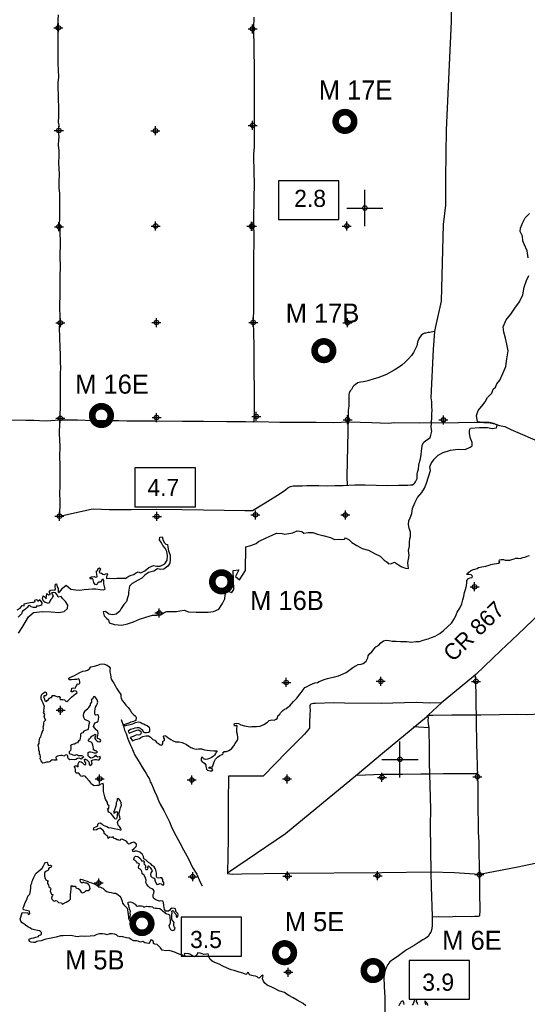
# Model space of a CAD drawing. Extents: x 93694 to 431614, y 695417 to 917177.
# Tile 7 of 13: x 168636 to 196793, y 779023 to 833632. Entities that reach past the tile are written whole.
import ezdxf
from ezdxf.enums import TextEntityAlignment as Align

# ---------------------------------------------------------------- set-up
doc = ezdxf.new("R2010")
doc.units = 0
doc.header["$LTSCALE"] = 2000
doc.header["$PDMODE"] = 34
doc.header["$PDSIZE"] = 250
doc.layers.get('0').update_dxf_attribs({"linetype": 'CONTINUOUS'})
for name, color, linetype in [('BOXES', 7, 'CONTINUOUS'), ('MAJROADS', 9, 'CONTINUOUS'), ('MAY1990', 7, 'CONTINUOUS'), ('RGAGES', 5, 'CONTINUOUS'), ('SEC', 2, 'CONTINUOUS'), ('TSHIPS', 7, 'CONTINUOUS'), ('WATER', 4, 'CONTINUOUS')]:
    doc.layers.add(name, color=color, linetype=linetype)

# ---------------------------------------------------------------- blocks, each defined once
blk = doc.blocks.new('TICK')
at = {"color": 0}
for points in [[(500, 0), (500, 1000)], [(0, 500), (1000, 500)]]:
    blk.add_lwpolyline(points, dxfattribs=at)
blk.add_point((500, 500), dxfattribs=at)
blk = doc.blocks.new('RGAGE')
at = {"layer": 'RGAGES', "color": 0, "const_width": 245}
blk.add_lwpolyline([(-301, 0, 1), (384, 0, 1)], format="xyb", close=True, dxfattribs=at)
at = {"layer": 'RGAGES', "color": 0}
blk.add_attdef('ID--#', text='', height=540, dxfattribs=at).set_placement((434, 809), align=Align.CENTER)
blk = doc.blocks.new('BOX')
at = {"color": 0}
blk.add_lwpolyline([(-1455, -532), (1065, -532), (1065, 1088), (-1455, 1088)], close=True, dxfattribs=at)

msp = doc.modelspace()

# ---------------------------------------------------------------- linework, layer by layer
at = {"layer": 'MAJROADS', "color": 0}
for points in [[(192588, 849276), (192575, 845347), (192612, 843587), (192574, 838459), (192562, 833540), (192290, 827518), (192262, 824854), (192250, 823354), (192133, 822265), (192009, 818026), (191705, 816613), (191645, 816345), (191562, 815357), (191449, 812668), (191449, 812668)], [(170762, 833897), (170759, 833579), (170740, 833252), (170739, 833160), (170746, 832850), (170759, 832406), (170756, 832062), (170754, 831802), (170752, 831442), (170758, 831182), (170764, 830856), (170794, 830436), (170759, 830127), (170756, 829800), (170762, 829507), (170776, 829155), (170783, 828861), (170780, 828568), (170795, 828266), (170776, 827948), (170800, 827780), (170789, 827529), (170772, 827470), (170803, 827135), (170793, 826967), (170766, 826666), (170806, 826356), (170803, 826071), (170792, 825694), (170798, 825375), (170829, 825057), (170809, 824613), (170815, 824311), (170838, 823992), (170836, 823682), (170844, 822610), (170825, 822292), (170856, 821931), (170876, 821185), (170854, 820574), (170874, 819845), (170863, 819468), (170868, 819116), (170856, 818630), (170871, 818286), (170851, 817892), (170869, 816929), (170832, 816552), (170866, 815446), (170880, 815060), (170876, 814616), (170891, 814339), (170880, 814013), (170890, 813116), (170883, 812186), (170830, 810712), (170844, 810293), (170867, 809974), (170837, 809388), (170859, 808960), (170870, 808198), (170867, 807753), (170847, 807360), (170869, 806924), (170843, 806092)], [(181620, 833767), (181608, 833188), (181649, 830875), (181639, 829476), (181643, 827834), (181643, 826577), (181598, 826166), (181631, 825069), (181637, 824641), (181605, 822622), (181629, 821281), (181606, 820493), (181614, 819236), (181611, 817770), (181595, 816773), (181609, 816346), (181627, 815424), (181628, 814359), (181634, 812893), (181634, 811728)], [(191645, 816345), (191463, 816298), (191379, 816290), (191295, 816291), (191161, 816250), (191085, 816242), (191010, 816201), (190909, 816118), (190824, 816026), (190781, 815926), (190696, 815751), (190661, 815541), (190627, 815475), (190551, 815324), (190474, 815174), (190364, 815007), (190204, 814824), (190018, 814641), (189824, 814467), (189588, 814309), (189411, 814193), (189243, 814102), (188991, 813962), (188738, 813863), (188503, 813764), (188302, 813707), (187949, 813601), (187705, 813552), (187538, 813537), (187395, 813487), (187260, 813396), (187167, 813330), (187117, 813263), (187032, 813130), (186981, 813071), (186913, 812929), (186896, 812821), (186886, 812703), (186885, 812544), (186884, 812368), (186891, 812201), (186864, 811975), (186863, 811782), (186862, 811631), (186780, 808305)], [(191449, 812668), (191476, 812443), (191476, 812326), (191474, 812150), (191490, 811991), (191480, 811756), (191471, 811664), (191470, 811522), (191468, 811354)], [(181634, 811728), (181622, 811360)], [(186863, 811782), (186868, 811329)], [(168194, 811437), (168973, 811415), (169417, 811420), (169727, 811409), (170129, 811389), (170842, 811443), (171839, 811435), (172710, 811403), (174109, 811393), (174578, 811389), (175517, 811382), (176187, 811377), (177670, 811366), (178835, 811357), (180125, 811347), (181155, 811340), (181625, 811336), (181834, 811343), (183074, 811317), (184247, 811316), (185077, 811318), (186065, 811286), (186870, 811321), (188177, 811286), (189090, 811263), (189425, 811294), (190799, 811275), (192978, 811284), (193874, 811310), (194385, 811290), (194729, 811279), (194996, 811218), (195247, 811133), (195540, 811072), (195882, 810902), (197728, 810117)], [(170843, 806092), (172595, 806482), (172746, 806498), (173601, 806475), (174816, 806474), (176223, 806481), (177623, 806462), (178829, 806453), (181125, 806411), (181544, 806416), (182251, 806830), (183076, 807360), (183379, 807551), (183514, 807659), (183665, 807733), (183724, 807766), (183808, 807774), (183951, 807781), (184152, 807771), (184303, 807770), (184554, 807793), (184864, 807791), (185233, 807788), (185694, 807785), (186121, 807799), (186582, 807795), (187219, 807841), (187797, 807828), (188409, 807815), (189054, 807794), (189641, 807823), (190169, 807819), (190311, 807835), (190428, 807834), (190496, 807892), (190555, 807950), (190589, 808000), (190631, 808067), (190674, 808184), (190692, 808284), (190692, 808402), (190710, 808536), (190753, 808703), (190780, 808921), (190815, 809088), (190867, 809280), (190902, 809515), (190928, 809699), (190946, 809858), (190964, 809975), (190964, 810034), (191058, 810192), (191159, 810300), (191310, 810391), (191403, 810458), (191446, 810583), (191490, 810809), (191466, 811010)], [(181625, 811336), (181614, 811360)], [(191466, 811010), (191485, 811287)], [(191485, 811287), (191468, 811354)], [(186780, 808305), (186793, 807802)], [(199195, 802331), (196258, 799529), (195330, 798647), (193946, 797308), (193693, 797109), (192040, 795739), (191315, 795074), (191205, 794949), (188752, 792939), (187369, 791768), (187369, 791768)], [(193881, 797274), (193918, 797083), (193942, 795926), (193983, 793488), (194025, 791646), (194049, 791183), (194057, 790027), (194056, 789851), (194058, 789063), (194063, 788569), (194109, 788024), (194098, 787655), (194112, 787370), (194124, 786742), (194138, 786216), (194145, 785057), (194157, 784404), (194155, 784161), (194146, 784010), (194145, 783926), (194120, 783910), (194061, 783893), (193860, 783895), (193675, 783871), (192821, 783894), (192502, 783855), (191849, 783868), (191522, 783862)], [(192040, 795739), (191367, 795720), (190630, 795759), (188686, 795715), (186650, 795731), (186055, 795744), (185041, 795710), (184940, 795702), (184848, 795694), (184789, 795670), (184739, 795628), (184738, 795578), (184738, 795511), (184745, 795326), (184735, 795142), (184706, 794640), (184720, 794338), (184441, 794013), (183842, 793423), (183454, 793032), (182144, 791685), (180209, 791674), (180198, 790233), (180193, 788557), (180189, 786907), (180170, 786639), (180169, 786438), (180167, 786304), (180167, 786262)], [(197499, 795120), (196787, 795075), (196209, 795096), (195245, 795086), (194222, 795060), (193493, 795057), (192614, 795064), (191557, 795038), (191306, 795048)], [(174272, 794824), (174272, 794824), (174395, 794454), (174452, 794219), (174542, 794043), (174641, 793749), (174756, 793429), (174830, 793278), (175028, 792841), (175309, 792403), (175425, 792184), (175566, 791974), (175657, 791831), (175748, 791662), (175831, 791511), (175880, 791368), (175954, 791242), (176036, 791032), (176119, 790847), (176242, 790569), (176333, 790334), (176424, 790132), (176630, 789779), (176721, 789594), (176944, 789148), (177084, 788820), (177299, 788391), (177522, 787971), (177728, 787592), (178001, 787095), (178215, 786616), (178455, 786237), (178637, 785834), (178761, 785590)], [(191224, 795015), (191254, 795025), (191271, 794991), (191296, 794958), (191295, 794899), (191278, 794782), (191285, 794589), (191333, 794362), (191357, 793131), (191344, 792427), (191416, 789837), (191409, 788916), (191440, 786343), (191459, 785530), (191522, 783904), (191519, 783410), (191492, 783201), (191432, 783025), (191364, 782933), (191305, 782808), (191170, 782692), (191001, 782593), (190740, 782427), (190521, 782286), (190092, 782038), (189578, 781648), (189368, 781524), (189166, 781383), (189047, 781233), (188953, 781016), (188885, 780849), (188832, 780531), (188845, 780012), (188891, 779400), (188883, 778419)], [(191333, 794362), (190485, 794412)], [(187369, 791768), (183373, 788475), (180167, 786304)], [(187354, 791734), (188741, 791785), (189864, 791793), (190878, 791802), (191381, 791798), (192135, 791818), (192512, 791815), (193995, 791820)], [(202018, 789311), (201633, 788960), (201094, 788721), (200058, 788009), (199435, 787737), (197929, 786986), (196258, 786622), (195394, 786469), (194138, 786216), (192752, 786314), (191440, 786343), (188729, 786312), (183423, 786278), (180958, 786239), (180430, 786226), (180167, 786262)]]:
    msp.add_lwpolyline(points, dxfattribs=at)
at = {"layer": 'SEC', "color": 0}
for p in [(170780, 833181), (181554, 833122), (181558, 827770), (170807, 827484), (176168, 827472), (176175, 822187), (181494, 822175), (181527, 822174), (186779, 822187), (170814, 822150), (170892, 816820), (176220, 816833), (181590, 816838), (186817, 816826), (170889, 811526), (176225, 811564), (181754, 811626), (186821, 811448), (192140, 811436), (170843, 806092), (176245, 806079), (181715, 806166), (186699, 806164), (193864, 802179), (176375, 800726), (183421, 796873), (188666, 796937), (193945, 796933), (170904, 795332), (188730, 791608), (194025, 791646), (173070, 791525), (178180, 791464), (183468, 791527), (183489, 786131), (188491, 786155), (194138, 786216), (173022, 785752), (178234, 786101), (183535, 780802)]:
    msp.add_point(p, dxfattribs=at)
at = {"layer": 'WATER', "color": 0}
for points in [[(196847, 820430), (196790, 820807), (196609, 821177), (196551, 821362), (196528, 821622), (196404, 821882), (196414, 822066), (196524, 822342), (196669, 822651), (196922, 822876)], [(168570, 799604), (168764, 799913), (168942, 800205), (169129, 800522), (169407, 800746), (169901, 800810), (170379, 800790), (170806, 800762), (171108, 800818), (171285, 800968), (171311, 801169), (171170, 801371), (171004, 801539), (170929, 801649), (170778, 801608), (170712, 801742), (170620, 801844), (170503, 801870), (170402, 801837), (170494, 801685), (170442, 801543), (170358, 801477), (170316, 801385), (170256, 801251), (170047, 801303), (169964, 801387), (169906, 801530), (169941, 801681), (170057, 801604), (170107, 801520), (170125, 801654), (170143, 801805), (170243, 801729), (170318, 801745), (170327, 801812), (170277, 801879), (170345, 801996), (170437, 802012), (170588, 801986), (170622, 802045), (170597, 802187), (170624, 802321), (170682, 802346), (170715, 802186), (170773, 802077), (170772, 801985), (170763, 801893), (170821, 801867), (170940, 801984), (171016, 802109), (171218, 802275), (171476, 802056), (171735, 802004), (171978, 801994), (172213, 802034), (172448, 802041), (172682, 802064), (172867, 802063), (173101, 802036), (173260, 802018), (173378, 802051), (173361, 802127), (173312, 802336), (173305, 802512), (173264, 802605), (173197, 802538), (173112, 802430), (173003, 802431), (172944, 802372), (172910, 802289), (172826, 802306), (172752, 802424), (172719, 802558), (172678, 802642), (172560, 802610), (172527, 802677), (172612, 802735), (172762, 802742), (172838, 802708), (172930, 802724), (172922, 802884), (172890, 802993), (172899, 803068), (172966, 803084), (172966, 803168), (173067, 803226), (173109, 803167), (173083, 803083), (173040, 802983), (173090, 802958), (173182, 802932), (173241, 802881), (173324, 802856), (173417, 802889), (173467, 802922), (173509, 802863), (173458, 802746), (173457, 802637), (173641, 802653), (173892, 802642), (174030, 802651), (174278, 802665), (174521, 802663), (174681, 802763), (174815, 802829), (174958, 802853), (175067, 802936), (175202, 803011), (175352, 802959), (175579, 803067), (175790, 803241), (176050, 803357), (176243, 803330), (176427, 803321), (176687, 803453), (176814, 803661), (176833, 803913), (176801, 804131), (176702, 804316), (176577, 804476), (176502, 804610), (176395, 804778), (176412, 804929), (176530, 804945), (176596, 804752), (176662, 804617), (176745, 804541), (176837, 804524), (176853, 804382), (176893, 804180), (176975, 803937), (176990, 803694), (176956, 803485), (176854, 803318), (176635, 803152), (176459, 803136), (176275, 803171), (176073, 803055), (175788, 802981), (175577, 802815), (175417, 802666), (175207, 802550), (175047, 802450), (174879, 802359), (174736, 802210), (174675, 801883), (174665, 801741), (174622, 801565), (174554, 801356), (174410, 801198), (174267, 800973), (174199, 800823), (173996, 800665), (173804, 800624), (173578, 800668), (173461, 800761), (173378, 800803), (173260, 800796), (173326, 800561), (173442, 800442), (173559, 800341), (173599, 800182), (173892, 800096), (174302, 800043), (174613, 800125), (174957, 800231), (175285, 800388), (175637, 800503), (175998, 800601), (176266, 800599), (176450, 800615), (176594, 800723), (176787, 800805), (177130, 800811), (177340, 800810), (177516, 800851), (177767, 800874), (178001, 800797), (178420, 800778), (178789, 800775), (179082, 800773), (179392, 800813), (179686, 800945), (179889, 801253), (180016, 801512), (180035, 801738), (180069, 801855), (180162, 801938), (180412, 801861), (180523, 802028), (180479, 803092), (180790, 803115), (180603, 802756), (180828, 802571), (181158, 803088), (181183, 804403), (181460, 804476), (181754, 804575), (181889, 804699), (182301, 804898), (182645, 805038), (182872, 805145), (183199, 805135), (183349, 805092), (183567, 805140), (183794, 805164), (184029, 805280), (184280, 805253), (184405, 805160), (184631, 805184), (184900, 805182), (185150, 805105), (185451, 805027), (185869, 804916), (186095, 804797), (186296, 804821), (186455, 804803), (186648, 804818), (186699, 804902), (186916, 804791), (187065, 804631), (187332, 804462), (187624, 804301), (187976, 804214), (188351, 804011), (188627, 803875), (188851, 803656), (189010, 803554), (189093, 803461), (189252, 803477), (189420, 803543), (189654, 803391), (189829, 803289), (190038, 803221), (190205, 803203), (190189, 803345), (190165, 803513), (190244, 803923), (190195, 804199), (190255, 804425), (190265, 804651), (190275, 804844), (190309, 804969), (190311, 805212), (190245, 805439), (190205, 805632), (190215, 805833), (190291, 806000), (190385, 806242), (190429, 806518), (190556, 806844), (190701, 807136), (190937, 807411), (191098, 807653), (191209, 807929), (191312, 808271), (191415, 808631), (191382, 808840), (191451, 809024), (191620, 809258), (191856, 809482), (192133, 809623), (192536, 809754), (192964, 809810), (193349, 809799), (193626, 809923), (193736, 809997), (193737, 810182), (193621, 810459), (193590, 810694), (193582, 810869), (193650, 810970), (194145, 811016), (194588, 811005), (194839, 810953), (195091, 811002), (195125, 811135), (194933, 811229), (194682, 811289), (194347, 811283), (194021, 811336), (193981, 811679), (194067, 811955), (194261, 812188), (194464, 812438), (194583, 812672), (194827, 812913), (194896, 813139), (195031, 813247), (195107, 813431), (195268, 813631), (195438, 814006), (195600, 814391), (195661, 814826), (195723, 815261), (195650, 815638), (195577, 815966), (195487, 816293), (195455, 816595), (195617, 816987), (195871, 817304), (196099, 817629), (196353, 817979), (196548, 818380), (196609, 818790), (196746, 819174), (196882, 819450)], [(184500, 778940), (184358, 779059), (184191, 779160), (184024, 779245), (183808, 779380), (183557, 779508), (183465, 779558), (183316, 779677), (183190, 779711), (183015, 779771), (182848, 779864), (182614, 779974), (182364, 780093), (182230, 780195), (182156, 780312), (182106, 780430), (182115, 780530), (182149, 780605), (182116, 780631), (182057, 780606), (181990, 780556), (181914, 780481), (181864, 780490), (181806, 780541), (181722, 780583), (181588, 780601), (181505, 780618), (181388, 780652), (181355, 780728), (181330, 780778), (181263, 780787), (181246, 780729), (181195, 780679), (181112, 780713), (180962, 780764), (180803, 780798), (180535, 780901), (180360, 780935), (180101, 781046), (179909, 781139), (179709, 781258), (179375, 781377), (179208, 781512), (179117, 781705), (179118, 781756), (179093, 781814), (179001, 781807), (178858, 781782), (178750, 781825), (178641, 781859), (178516, 781877), (178456, 781777), (178423, 781718), (178330, 781652), (178271, 781669), (178188, 781737), (178122, 781787), (178013, 781830), (177820, 781840), (177753, 781798), (177795, 781723), (177761, 781681), (177636, 781765), (177535, 781791), (177393, 781842), (177285, 781893), (177110, 781961), (176926, 782013), (176733, 781997), (176541, 782032), (176441, 782150), (176333, 782260), (176266, 782344), (176124, 782361), (176049, 782395), (176058, 782471), (176025, 782555), (175916, 782597), (175891, 782556), (175849, 782472), (175798, 782397), (175689, 782415), (175580, 782424), (175472, 782500), (175346, 782467), (175204, 782527), (175112, 782552), (174970, 782545), (174895, 782587), (174811, 782621), (174703, 782689), (174569, 782707), (174419, 782741), (174302, 782784), (174218, 782768), (174076, 782802), (174009, 782869), (173892, 782912), (173767, 782930), (173616, 782939), (173482, 782881), (173382, 782915), (173231, 782941), (173055, 782926), (172921, 782902), (172761, 782819), (172544, 782795), (172250, 782780), (172050, 782799), (171815, 782767), (171481, 782844), (171045, 782822), (170894, 782823), (170651, 782749), (170467, 782708), (170282, 782668), (170081, 782627), (169980, 782594), (169821, 782545), (169678, 782521), (169578, 782505), (169494, 782447), (169393, 782456), (169268, 782465), (169176, 782499), (169159, 782566), (169160, 782633), (169294, 782683), (169412, 782715), (169537, 782740), (169688, 782781), (169706, 782847), (169798, 782880), (169848, 782922), (169841, 783006), (169791, 783065), (169732, 783107), (169624, 783116), (169456, 783159), (169314, 783185), (169198, 783261), (169081, 783312), (168956, 783405), (168864, 783481), (168772, 783549), (168698, 783633), (168665, 783759), (168691, 783859), (168742, 783993), (168776, 784109), (169086, 784099), (169102, 784007), (169203, 784040), (169187, 784182), (168844, 784260), (168828, 784369), (168862, 784444), (168896, 784561), (168931, 784678), (169024, 784836), (169092, 785028), (169193, 785137), (169236, 785312), (169254, 785488), (169263, 785630), (169306, 785747), (169332, 785847), (169366, 785931), (169417, 786048), (169468, 786173), (169527, 786273), (169662, 786398), (169780, 786489), (169881, 786581), (169957, 786706), (170016, 786822), (170075, 786889), (170151, 786905), (170176, 786855), (170192, 786771), (170242, 786729), (170342, 786737), (170401, 786703), (170384, 786636), (170342, 786611), (170266, 786586), (170232, 786545), (170232, 786486), (170190, 786445), (170114, 786412), (170022, 786354), (170021, 786303), (170020, 786136), (170044, 786002), (170077, 785918), (170153, 785884), (170228, 785867), (170186, 785808), (170177, 785775), (170185, 785716), (170226, 785641), (170259, 785531), (170301, 785498), (170342, 785472), (170367, 785422), (170342, 785363), (170325, 785305), (170357, 785213), (170399, 785137), (170474, 785111), (170465, 785053), (170423, 784995), (170397, 784911), (170430, 784835), (170514, 784760), (170580, 784751), (170623, 784784), (170706, 784767), (170739, 784716), (170789, 784674), (170957, 784656), (170998, 784572), (171057, 784605), (171124, 784647), (171216, 784688), (171300, 784738), (171401, 784796), (171460, 784854), (171461, 784904), (171453, 784996), (171462, 785105), (171480, 785247), (171489, 785431), (171498, 785565), (171532, 785615), (171607, 785539), (171641, 785581), (171716, 785580), (171758, 785538), (171749, 785480), (171808, 785463), (171883, 785445), (171933, 785403), (171999, 785327), (172041, 785243), (172116, 785209), (172183, 785217), (172233, 785242), (172275, 785284), (172326, 785334), (172393, 785333), (172477, 785333), (172536, 785424), (172528, 785542), (172470, 785643), (172362, 785735), (172295, 785736), (172211, 785753), (172170, 785795), (172119, 785754), (172052, 785762), (172003, 785830), (171995, 785905), (172029, 785964), (172095, 785946), (172162, 785921), (172254, 785895), (172371, 785844), (172488, 785801), (172622, 785759), (172730, 785725), (172831, 785690), (172939, 785606), (173047, 785538), (173122, 785513), (173189, 785487), (173248, 785462), (173323, 785394), (173381, 785335), (173473, 785276), (173573, 785250), (173707, 785216), (173832, 785181), (173974, 785180), (174099, 785088), (174199, 785012), (174249, 784944), (174290, 784827), (174315, 784743), (174347, 784625), (174414, 784541), (174489, 784465), (174597, 784356), (174621, 784255), (174637, 784138), (174653, 784004), (174669, 783878), (174677, 783786), (174718, 783668), (174776, 783584), (174868, 783559), (174868, 783609), (174852, 783693), (174794, 783735), (174769, 783819), (174770, 783911), (174779, 783986), (174771, 784070), (174780, 784196), (174747, 784271), (174714, 784397), (174681, 784506), (174657, 784590), (174658, 784682), (174783, 784706), (174867, 784672), (174934, 784647), (174975, 784613), (175034, 784579), (175092, 784503), (175158, 784461), (175234, 784477), (175309, 784485), (175401, 784485), (175460, 784459), (175501, 784425), (175569, 784433), (175661, 784458), (175778, 784457), (175895, 784456), (175996, 784430), (176062, 784380), (176162, 784354), (176263, 784362), (176414, 784336), (176505, 784268), (176555, 784201), (176605, 784175), (176663, 784125), (176713, 784082), (176780, 784032), (176864, 784014), (176939, 783980), (176955, 783897), (176971, 783821), (176979, 783679), (176986, 783595), (176986, 783528), (176960, 783461), (176910, 783386), (176918, 783311), (176959, 783243), (177009, 783168), (177067, 783134), (177134, 783108), (177226, 783158), (177252, 783242), (177219, 783300), (177186, 783376), (177187, 783476), (177196, 783568), (177146, 783636), (177054, 783737), (177080, 783770), (177080, 783862), (177081, 783938), (177081, 784021), (177098, 784080), (177074, 784197), (177133, 784222), (177174, 784188), (177208, 784121), (177249, 784070), (177291, 784020), (177324, 783970), (177323, 783894), (177356, 783844), (177407, 783885), (177424, 783977), (177416, 784061), (177350, 784112), (177283, 784196), (177300, 784246), (177284, 784321), (177217, 784330), (177075, 784356), (176999, 784307), (176966, 784248), (176898, 784182), (176739, 784191), (176664, 784275), (176648, 784393), (176632, 784510), (176617, 784661), (176575, 784745), (176467, 784771), (176391, 784746), (176282, 784772), (176182, 784823), (176074, 784890), (176041, 784991), (176042, 785108), (176076, 785192), (176093, 785284), (176052, 785368), (175969, 785419), (175852, 785478), (175760, 785571), (175685, 785663), (175636, 785781), (175645, 785915), (175596, 786066), (175522, 786209), (175430, 786268), (175422, 786318), (175406, 786393), (175381, 786469), (175314, 786511), (175248, 786554), (175223, 786629), (175249, 786704), (175274, 786796), (175241, 786838), (175166, 786856), (175108, 786931), (175050, 787007), (174958, 787033), (174958, 787075), (175000, 787175), (175068, 787233), (175185, 787215), (175277, 787156), (175351, 787064), (175393, 786980), (175468, 786988), (175527, 786987), (175560, 786912), (175526, 786870), (175542, 786803), (175592, 786752), (175617, 786694), (175617, 786635), (175591, 786568), (175641, 786501), (175699, 786500), (175741, 786525), (175759, 786584), (175734, 786643), (175784, 786701), (175818, 786667), (175876, 786608), (175942, 786507), (175984, 786432), (175941, 786365), (175907, 786315), (175898, 786223), (175915, 786131), (175981, 786063), (176040, 786046), (176098, 786021), (176131, 785970), (176139, 785903), (176164, 785802), (176197, 785769), (176213, 785718), (176255, 785651), (176288, 785668), (176339, 785684), (176406, 785717), (176489, 785700), (176539, 785641), (176623, 785657), (176632, 785707), (176624, 785774), (176583, 785858), (176583, 785950), (176517, 786035), (176433, 786043), (176358, 786027), (176257, 786045), (176216, 786120), (176217, 786204), (176217, 786313), (176185, 786455), (176152, 786548), (176094, 786640), (175986, 786725), (175902, 786817), (175777, 786893), (175652, 787011), (175519, 787088), (175495, 787213), (175445, 787339), (175295, 787458), (175195, 787500), (175070, 787526), (175003, 787501), (174910, 787494), (174886, 787611), (174970, 787636), (175012, 787685), (175097, 787777), (175114, 787844), (175106, 787911), (175048, 787962), (174973, 788012), (174838, 787988), (174788, 787938), (174687, 787897), (174637, 787956), (174571, 788032), (174513, 788091), (174387, 788142), (174312, 788176), (174228, 788168), (174203, 788101), (174128, 788118), (174094, 788152), (174036, 788152), (173952, 788195), (173860, 788212), (173819, 788305), (173743, 788272), (173635, 788289), (173542, 788214), (173526, 788290), (173526, 788348), (173451, 788382), (173393, 788433), (173318, 788500), (173327, 788592), (173260, 788668), (173177, 788736), (173094, 788787), (172993, 788754), (172892, 788696), (172750, 788680), (172725, 788764), (172776, 788831), (172860, 788872), (172969, 788930), (172970, 789013), (173020, 789072), (173104, 789080), (173196, 789029), (173262, 788953), (173354, 788927), (173471, 788893), (173571, 788825), (173730, 788816), (173881, 788773), (174073, 788730), (174207, 788696), (174257, 788704), (174241, 788771), (174208, 788821), (174166, 788888), (174091, 788956), (174067, 789123), (174127, 789249), (174202, 789315), (174195, 789416), (174162, 789508), (174146, 789642), (174197, 789776), (174232, 789926), (174274, 790068), (174267, 790202), (174217, 790320), (174143, 790421), (174051, 790430), (174050, 790363), (174033, 790279), (173991, 790196), (173981, 790095), (173955, 789953), (173904, 789803), (173845, 789652), (173853, 789619), (173912, 789669), (173979, 789710), (174046, 789701), (174054, 789651), (174045, 789559), (174036, 789467), (174010, 789308), (173959, 789283), (173918, 789317), (173885, 789393), (173810, 789468), (173752, 789544), (173702, 789611), (173577, 789671), (173552, 789738), (173536, 789822), (173511, 789881), (173578, 789880), (173579, 789964), (173596, 790022), (173529, 790090), (173513, 790207), (173455, 790300), (173397, 790392), (173365, 790526), (173315, 790669), (173291, 790828), (173284, 790987), (173277, 791172), (173261, 791264), (173194, 791247), (173101, 791206), (173026, 791165), (172917, 791166), (172766, 791141), (172616, 791226), (172574, 791310), (172525, 791377), (172458, 791445), (172408, 791512), (172350, 791588), (172292, 791664), (172200, 791689), (172083, 791665), (172016, 791699), (171975, 791766), (171908, 791842), (171833, 791843), (171766, 791843), (171724, 791919), (171725, 792036), (171709, 792136), (171651, 792204), (171718, 792254), (171802, 792245), (171877, 792194), (171877, 792253), (171878, 792353), (171929, 792470), (171979, 792486), (172046, 792469), (172096, 792435), (172146, 792393), (172204, 792317), (172296, 792317), (172297, 792409), (172247, 792493), (172223, 792610), (172282, 792627), (172365, 792584), (172415, 792534), (172465, 792466), (172498, 792374), (172497, 792315), (172547, 792273), (172623, 792315), (172648, 792373), (172641, 792457), (172616, 792541), (172666, 792565), (172717, 792590), (172809, 792606), (172901, 792597), (172968, 792580), (173052, 792580), (173119, 792688), (173078, 792780), (173044, 792756), (172961, 792731), (172902, 792765), (172869, 792840), (172802, 792807), (172760, 792741), (172659, 792691), (172575, 792667), (172508, 792726), (172442, 792801), (172443, 792927), (172443, 792994), (172502, 793035), (172569, 793018), (172653, 793009), (172745, 792975), (172878, 792974), (172954, 793007), (172904, 793066), (172829, 793084), (172737, 793134), (172721, 793227), (172705, 793310), (172697, 793403), (172664, 793503), (172598, 793571), (172489, 793597), (172447, 793639), (172456, 793672), (172515, 793739), (172566, 793797), (172633, 793889), (172709, 793930), (172818, 794013), (172860, 793962), (172834, 793896), (172800, 793837), (172808, 793770), (172841, 793703), (172908, 793627), (172966, 793593), (173050, 793576), (173109, 793601), (173134, 793651), (173093, 793701), (173034, 793744), (172959, 793769), (172943, 793845), (172977, 793945), (172994, 794054), (172970, 794163), (172887, 794255), (172795, 794340), (172737, 794432), (172763, 794549), (172822, 794633), (172915, 794665), (172982, 794724), (173008, 794832), (173025, 794941), (173001, 795050), (172951, 795084), (172859, 795059), (172825, 795085), (172801, 795169), (172802, 795277), (172819, 795386), (172836, 795495), (172896, 795595), (172938, 795678), (172964, 795787), (172940, 795913), (172865, 796022), (172799, 796098), (172731, 796073), (172706, 796015), (172664, 795940), (172596, 795907), (172613, 795873), (172613, 795831), (172621, 795789), (172587, 795731), (172545, 795698), (172553, 795647), (172553, 795606), (172485, 795531), (172451, 795481), (172409, 795406), (172308, 795314), (172224, 795256), (172173, 795173), (172155, 795047), (172180, 794947), (172238, 794846), (172313, 794795), (172396, 794761), (172480, 794735), (172504, 794651), (172496, 794601), (172470, 794534), (172461, 794451), (172452, 794375), (172435, 794300), (172401, 794242), (172292, 794201), (172191, 794168), (172132, 794084), (172073, 794060), (172014, 794002), (172014, 793893), (171979, 793667), (171903, 793617), (171836, 793525), (171777, 793509), (171684, 793459), (171626, 793443), (171525, 793419), (171458, 793352), (171474, 793293), (171473, 793218), (171448, 793109), (171388, 793026), (171388, 792959), (171421, 792917), (171505, 792891), (171588, 792866), (171672, 792848), (171722, 792840), (171781, 792873), (171839, 792856), (171906, 792822), (171990, 792830), (172065, 792829), (172141, 792795), (172182, 792736), (172106, 792695), (172047, 792628), (172022, 792637), (171939, 792671), (171838, 792663), (171746, 792605), (171654, 792589), (171528, 792598), (171419, 792590), (171344, 792633), (171311, 792717), (171303, 792801), (171270, 792843), (171220, 792868), (171153, 792843), (171127, 792802), (171077, 792794), (170994, 792819), (170910, 792828), (170801, 792804), (170734, 792788), (170658, 792746), (170633, 792713), (170657, 792621), (170691, 792587), (170674, 792545), (170615, 792562), (170531, 792571), (170439, 792580), (170338, 792505), (170305, 792464), (170229, 792456), (170179, 792456), (170120, 792448), (170011, 792407), (169927, 792391), (169861, 792475), (169820, 792534), (169778, 792643), (169796, 792752), (169771, 792861), (169730, 792911), (169739, 793029), (169706, 793121), (169699, 793238), (169658, 793389), (169709, 793481), (169718, 793581), (169727, 793698), (169752, 793799), (169803, 793865), (169820, 793932), (169838, 793999), (169889, 794124), (169931, 794208), (169957, 794325), (169932, 794417), (169967, 794526), (169976, 794635), (169985, 794701), (170035, 794743), (170077, 794801), (170028, 794877), (169986, 794978), (170029, 795103), (169954, 795204), (169988, 795254), (169972, 795329), (169989, 795421), (169998, 795480), (170015, 795564), (169974, 795623), (169941, 795732), (169883, 795841), (169834, 795958), (169826, 796067), (169852, 796184), (169945, 796276), (170046, 796350), (170112, 796317), (170120, 796250), (170120, 796191), (170069, 796133), (170036, 796133), (169986, 796125), (169960, 796083), (169993, 796008), (170018, 795940), (170034, 795848), (170117, 795823), (170160, 795881), (170235, 795931), (170295, 796006), (170345, 796039), (170395, 796047), (170437, 796088), (170438, 796147), (170505, 796155), (170563, 796155), (170647, 796120), (170730, 796070), (170764, 796103), (170856, 796094), (170889, 796060), (170855, 795994), (170872, 795935), (170930, 795926), (171022, 795925), (171114, 795908), (171189, 795832), (171256, 795823), (171315, 795857), (171399, 795956), (171501, 796065), (171644, 796173), (171728, 796239), (171820, 796305), (171812, 796381), (171754, 796389), (171662, 796407), (171561, 796357), (171477, 796358), (171503, 796416), (171521, 796550), (171613, 796575), (171705, 796566), (171747, 796624), (171798, 796707), (171815, 796799), (171882, 796782), (171974, 796815), (171975, 796907), (171959, 796999), (171909, 797075), (171792, 797042), (171674, 797043), (171515, 797019), (171373, 797028), (171365, 797104), (171424, 797145), (171542, 797195), (171668, 797261), (171802, 797335), (171978, 797426), (172146, 797492), (172289, 797525), (172390, 797557), (172507, 797632), (172583, 797740), (172667, 797765), (172768, 797781), (172969, 797838), (173103, 797888), (173237, 797904), (173346, 797886), (173480, 797835), (173580, 797759), (173663, 797658), (173645, 797549), (173645, 797457), (173669, 797315), (173685, 797172), (173718, 797055), (173775, 796937), (173858, 796828), (173933, 796702), (174007, 796550), (174073, 796441), (174148, 796340), (174239, 796214), (174247, 796097), (174271, 795988), (174338, 795853), (174429, 795744), (174529, 795618), (174653, 795491), (174761, 795331), (174844, 795205), (174936, 795113), (175052, 795003), (175102, 794936), (175076, 794768), (174941, 794702), (174799, 794670), (174681, 794620), (174413, 794530), (174446, 794471), (174588, 794504), (174756, 794536), (174907, 794585), (175066, 794660), (175217, 794692), (175301, 794675), (175351, 794658), (175434, 794599), (175518, 794573), (175602, 794531), (175702, 794488), (175818, 794395), (175843, 794278), (175834, 794177), (175775, 794102), (175674, 794078), (175582, 794087), (175507, 794121), (175465, 794213), (175399, 794264), (175332, 794323), (175257, 794365), (175148, 794358), (175031, 794342), (174922, 794309), (174788, 794268), (174661, 794177), (174703, 794059), (174803, 794100), (174845, 794125), (174929, 794150), (174988, 794175), (175072, 794207), (175139, 794224), (175231, 794240), (175323, 794197), (175373, 794139), (175355, 794030), (175296, 793963), (175213, 793947), (175137, 793964), (175045, 793940), (174936, 793882), (174768, 793816), (174901, 793639), (174968, 793664), (175060, 793705), (175152, 793730), (175278, 793762), (175354, 793812), (175463, 793870), (175639, 793919), (175782, 793910), (175873, 793851), (175940, 793791), (176015, 793716), (176123, 793681), (176173, 793631), (176231, 793547), (176340, 793479), (176423, 793412), (176523, 793394), (176583, 793469), (176583, 793536), (176567, 793595), (176617, 793645), (176676, 793678), (176676, 793753), (176635, 793804), (176610, 793888), (176686, 793929), (176769, 793886), (176844, 793819), (177020, 793717), (177145, 793633), (177278, 793582), (177479, 793580), (177646, 793537), (177897, 793435), (178013, 793342), (178130, 793258), (178272, 793207), (178423, 793181), (178548, 793188), (178724, 793187), (178883, 793144), (179042, 793110), (179201, 793109), (179410, 793090), (179594, 793089), (179543, 793014), (179501, 792931), (179442, 792839), (179366, 792773), (179282, 792715), (179156, 792657), (179047, 792616), (178938, 792608), (178838, 792642), (178788, 792718), (178729, 792727), (178695, 792635), (178695, 792551), (178753, 792467), (178836, 792433), (178911, 792374), (178953, 792290), (178952, 792206), (178993, 792072), (179060, 792013), (179135, 791987), (179202, 791970), (179311, 791978), (179353, 792036), (179320, 792078), (179244, 792104), (179136, 792121), (179153, 792171), (179253, 792187), (179329, 792195), (179354, 792254), (179380, 792354), (179431, 792471), (179499, 792613), (179609, 792729), (179735, 792829), (179911, 792895), (179928, 792953), (179895, 792987), (179979, 793045), (180113, 793052), (180231, 793102), (180382, 793193), (180517, 793359), (180593, 793485), (180712, 793668), (180729, 793726), (180729, 793827), (180722, 793978), (180673, 794112), (180682, 794279), (180708, 794472), (180658, 794506), (180625, 794464), (180574, 794464), (180533, 794506), (180550, 794590), (180659, 794614), (180768, 794597), (180901, 794529), (181102, 794469), (181194, 794452), (181428, 794408), (181512, 794433), (181629, 794424), (181780, 794431), (181981, 794455), (182174, 794537), (182384, 794678), (182469, 794770), (182628, 794802), (182745, 794785), (182863, 794843), (182930, 794884), (182948, 795026), (183074, 795109), (183108, 795184), (183226, 795318), (183318, 795384), (183461, 795433), (183512, 795500), (183613, 795583), (183689, 795666), (183815, 795824), (184001, 796007), (184195, 796249), (184313, 796391), (184414, 796532), (184432, 796599), (184541, 796640), (184742, 796739), (185011, 796846), (185154, 796879), (185246, 796920), (185389, 796986), (185523, 797036), (185708, 797093), (185934, 797142), (186118, 797191), (186311, 797240), (186454, 797289), (186622, 797363), (186740, 797430), (186824, 797488), (186975, 797595), (187118, 797695), (187278, 797803), (187412, 797869), (187572, 797885), (187697, 797934), (187849, 798050), (187942, 798234), (187960, 798359), (188061, 798484), (188171, 798576), (188289, 798742), (188382, 798842), (188550, 798950), (188676, 799075), (188819, 799174), (188970, 799215), (189121, 799197), (189296, 799171), (189514, 799170), (189765, 799151), (190117, 799140), (190376, 799114), (190602, 799137), (190812, 799153), (191021, 799210), (191290, 799292), (191475, 799358), (191684, 799440), (191937, 799589), (192147, 799763), (192374, 799963), (192593, 800162), (192754, 800421), (192754, 800429), (192839, 800630), (192907, 800772), (193043, 800988), (193153, 801239), (193222, 801464), (193265, 801657), (193316, 801866), (193376, 802091), (193428, 802250), (193429, 802392), (193446, 802535), (193522, 802643), (193615, 802667), (193740, 802700), (193749, 802775), (193683, 802834), (193549, 802852), (193440, 802870), (193474, 802928), (193541, 802995), (193634, 803061), (193785, 803144), (193886, 803160), (194003, 803192), (194087, 803242), (194263, 803283), (194498, 803331), (194674, 803372), (194767, 803413), (194867, 803438), (194959, 803446), (195077, 803462), (195194, 803486), (195262, 803553), (195237, 803595), (195246, 803670), (195338, 803686), (195463, 803685), (195572, 803659), (195714, 803658), (195815, 803658), (195941, 803690), (196058, 803731), (196159, 803764), (196293, 803763), (196393, 803746), (196536, 803795), (196662, 803828), (196779, 803869), (196905, 803910)], [(168495, 800895), (168654, 800994), (168764, 801136), (168890, 801118), (168882, 801235), (169025, 801268), (169210, 801317), (169344, 801325), (169419, 801332), (169503, 801365), (169478, 801441), (169562, 801482), (169629, 801431), (169646, 801381), (169755, 801481), (169771, 801414), (169863, 801288), (169845, 801154), (169685, 801096), (169585, 801130), (169526, 801022), (169409, 801039), (169275, 801074), (169192, 801133), (169116, 801117), (169057, 801025), (168981, 800950), (168888, 800875), (168796, 800834), (168744, 800675), (168643, 800584), (168551, 800501)], [(190721, 779008), (190696, 779092), (190655, 779185), (190656, 779293), (190555, 779294), (190538, 779244), (190496, 779169), (190462, 779052), (190403, 778969)], [(189967, 779013), (189943, 779106), (189910, 779198), (189843, 779198), (189776, 779157), (189750, 779082), (189708, 779023), (189657, 778932)], [(191273, 778963), (191249, 779055), (191199, 779131), (191116, 779207), (191107, 779198), (191115, 779140), (191132, 779073), (191156, 778989)]]:
    msp.add_lwpolyline(points, dxfattribs=at)

# ---------------------------------------------------------------- block references
at = {"layer": 'BOXES', "color": 0, "xscale": 1.33, "yscale": 1.33, "zscale": 1.33}
for p in [(184919, 823250), (176964, 807329), (179528, 782400), (192175, 780015)]:
    msp.add_blockref('BOX', p, dxfattribs=at)
at = {"layer": 'RGAGES', "color": 0}
ref = msp.add_blockref('RGAGE', (186614, 827991), dxfattribs=dict(at, xscale=1.5, yscale=1.5, zscale=1.5))
ref.add_attrib('ID--#', 'M 17E', dxfattribs={"color": 0, "height": 1056}).set_placement((187266, 829205), align=Align.CENTER)
ref = msp.add_blockref('RGAGE', (185444, 815277), dxfattribs=dict(at, xscale=1.5, yscale=1.5, zscale=1.5))
ref.add_attrib('ID--#', 'M 17B', dxfattribs={"color": 0, "height": 1056}).set_placement((185434, 816832), align=Align.CENTER)
ref = msp.add_blockref('RGAGE', (173108, 811678), dxfattribs=dict(at, xscale=1.5, yscale=1.5, zscale=1.5))
ref.add_attrib('ID--#', 'M 16E', dxfattribs={"color": 0, "height": 1056}).set_placement((173759, 812891), align=Align.CENTER)
ref = msp.add_blockref('RGAGE', (179770, 802457), dxfattribs=dict(at, xscale=1.5, yscale=1.5, zscale=1.5))
ref.add_attrib('ID--#', 'M 16B', dxfattribs={"color": 0, "height": 1056}).set_placement((183461, 800894), align=Align.CENTER)
ref = msp.add_blockref('RGAGE', (175358, 783503), dxfattribs=dict(at, xscale=1.5, yscale=1.5, zscale=1.5))
ref.add_attrib('ID--#', 'M 5B', dxfattribs={"color": 0, "height": 1056}).set_placement((172802, 780959), align=Align.CENTER)
ref = msp.add_blockref('RGAGE', (183268, 781887), dxfattribs=dict(at, xscale=1.5, yscale=1.5, zscale=1.5))
ref.add_attrib('ID--#', 'M 5E', dxfattribs={"color": 0, "height": 1056}).set_placement((184990, 783081), align=Align.CENTER)
ref = msp.add_blockref('RGAGE', (188175, 780895), dxfattribs=dict(at, xscale=1.5, yscale=1.5, zscale=1.5))
ref.add_attrib('ID--#', 'M 6E', dxfattribs={"color": 0, "height": 1056}).set_placement((193724, 782045), align=Align.CENTER)
at = {"layer": 'TSHIPS', "color": 0, "xscale": 2, "yscale": 2, "zscale": 2}
for p in [(186779, 822187), (188730, 791608)]:
    msp.add_blockref('TICK', p, dxfattribs=at)

# ---------------------------------------------------------------- texts
at = {"layer": 'MAJROADS', "color": 0}
msp.add_text('CR 867', height=900, rotation=44, dxfattribs=at).set_placement((192664, 797974))
at = {"layer": 'MAY1990', "color": 0}
for s, p in [('2.8', (184744, 823247)), ('4.7', (176602, 807210)), ('3.5', (178970, 782144)), ('3.9', (191849, 779775))]:
    msp.add_text(s, height=950, dxfattribs=at).set_placement(p, align=Align.CENTER)

doc.saveas('drawing.dxf')
